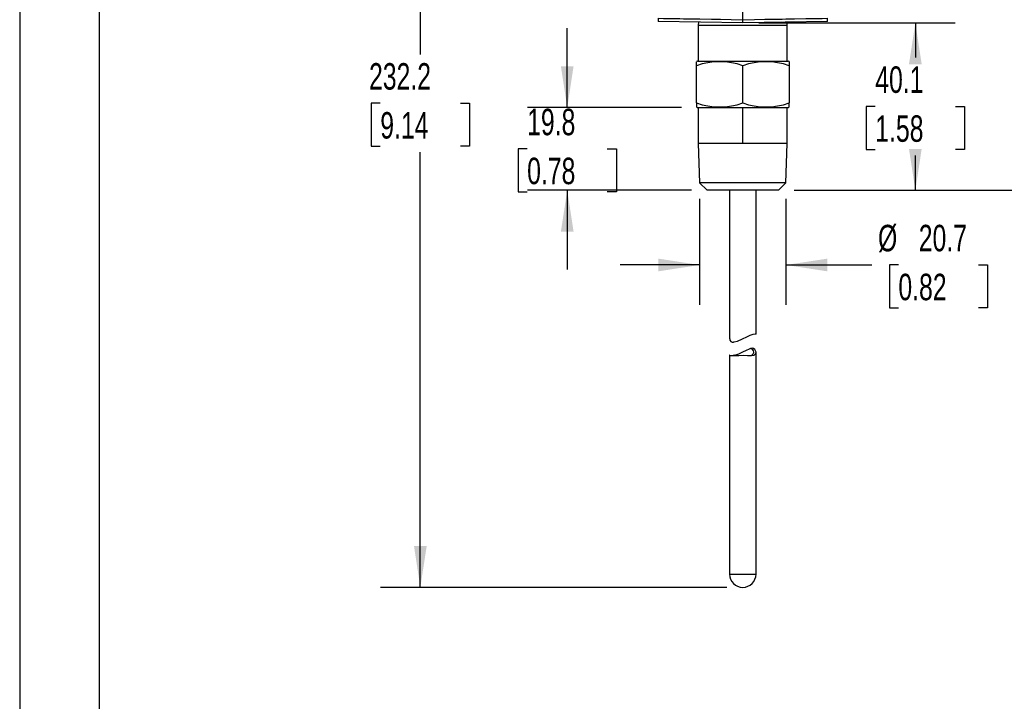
# Model space of a CAD drawing. Header units: millimetres. Extents: x 0 to 838, y 0 to 648.
# Tile 6 of 17: x 0 to 236, y 327 to 491. Entities that reach past the tile are written whole.
import ezdxf

# ---------------------------------------------------------------- set-up
doc = ezdxf.new("R2010")
doc.units = ezdxf.units.MM
doc.header["$LTSCALE"] = 3
doc.layers.add('DIMENSIONS', color=140, linetype='Continuous', lineweight=25)
doc.layers.add('TEXT', color=140, linetype='Continuous', lineweight=25)
doc.styles.add('SLDTEXTSTYLE0', font='TXT', dxfattribs={"width": 0.7})
doc.dimstyles.new('SLDDIMSTYLE0', dxfattribs={"dimtxt": 6.474023, "dimasz": 9.906, "dimexe": 0, "dimexo": 0.0625, "dimgap": 1.618506, "dimtad": 0, "dimtih": 1, "dimtoh": 1, "dimdec": 1, "dimrnd": 1e-09, "dimzin": 12, "dimdsep": 46, "dimtxsty": 'SLDTEXTSTYLE0', "dimsah": 1, "dimcen": 0.09, "dimadec": 0, "dimazin": 3, "dimtfac": 1, "dimtdec": 1, "dimtmove": 0, "dimatfit": 0, "dimfxl": 0, "dimfrac": 2, "dimtolj": 1, "dimtzin": 12, "dimarcsym": 0})
doc.dimstyles.new('SLDDIMSTYLE1', dxfattribs={"dimtxt": 6.474023, "dimasz": 9.906, "dimexe": 0, "dimexo": 0.0625, "dimgap": 1.618506, "dimtad": 0, "dimtih": 1, "dimtoh": 1, "dimdec": 1, "dimrnd": 1e-09, "dimzin": 12, "dimdsep": 46, "dimtxsty": 'SLDTEXTSTYLE0', "dimsah": 1, "dimcen": 0.09, "dimadec": 0, "dimazin": 3, "dimtfac": 1, "dimtdec": 1, "dimtofl": 0, "dimtmove": 0, "dimatfit": 3, "dimfxl": 0, "dimfrac": 2, "dimtolj": 1, "dimtzin": 12, "dimarcsym": 0})

# ---------------------------------------------------------------- blocks, each defined once
blk = doc.blocks.new('_D_11')
at = {"layer": 'DIMENSIONS'}
for p, q in [((177.33, 503.55), (260.14, 503.55)), ((250.62, 503.55), (250.62, 488.41)), ((241, 476.67), (238.83, 476.67)), ((238.83, 476.67), (238.83, 466.38)), ((260.24, 476.67), (262.41, 476.67)), ((262.41, 476.67), (262.41, 466.38)), ((238.83, 466.38), (241, 466.38)), ((262.41, 466.38), (260.24, 466.38)), ((250.62, 449.79), (250.62, 464.93)), ((185.86, 449.79), (260.14, 449.79))]:
    blk.add_line(p, q, dxfattribs=at)
for points in [[(250.62, 503.55), (249.1, 493.64), (252.14, 493.64)], [(250.62, 449.79), (252.14, 459.7), (249.1, 459.7)]]:
    blk.add_solid(points, dxfattribs=at)
at = {"layer": 'DIMENSIONS', "char_height": 6.35, "attachment_point": 1, "style": 'SLDTEXTSTYLE0'}
for s, insert in [('53.8', (241, 486.31)), ('2.12', (241, 474.57))]:
    blk.add_mtext(s, dxfattribs=dict(at, insert=insert))
blk = doc.blocks.new('_D_12')
at = {"layer": 'DIMENSIONS'}
for p, q in [((157.34, 586.73), (86.62, 586.73)), ((96.14, 586.73), (96.14, 482.38)), ((86.53, 470.64), (84.35, 470.64)), ((84.35, 470.64), (84.35, 460.35)), ((105.76, 470.64), (107.94, 470.64)), ((107.94, 470.64), (107.94, 460.35)), ((84.35, 460.35), (86.53, 460.35)), ((96.14, 354.54), (96.14, 458.9)), ((107.94, 460.35), (105.76, 460.35)), ((169.7, 354.54), (86.62, 354.54))]:
    blk.add_line(p, q, dxfattribs=at)
for points in [[(96.14, 586.73), (94.62, 576.83), (97.67, 576.83)], [(96.14, 354.54), (97.67, 364.45), (94.62, 364.45)]]:
    blk.add_solid(points, dxfattribs=at)
at = {"layer": 'DIMENSIONS', "char_height": 6.35, "attachment_point": 1, "style": 'SLDTEXTSTYLE0'}
for s, insert in [('232.2', (83.83, 480.27)), ('9.14', (86.53, 468.53))]:
    blk.add_mtext(s, dxfattribs=dict(at, insert=insert))
blk = doc.blocks.new('_D_13')
at = {"layer": 'DIMENSIONS'}
for p, q in [((163.14, 447.76), (163.14, 422.33)), ((183.88, 447.76), (183.88, 422.33)), ((163.14, 431.86), (144.09, 431.86)), ((183.88, 431.86), (204.51, 431.86)), ((210.85, 431.86), (208.68, 431.86)), ((208.68, 431.86), (208.68, 421.57)), ((230.09, 431.86), (232.26, 431.86)), ((232.26, 431.86), (232.26, 421.57)), ((208.68, 421.57), (210.85, 421.57)), ((232.26, 421.57), (230.09, 421.57))]:
    blk.add_line(p, q, dxfattribs=at)
for points in [[(163.14, 431.86), (153.24, 433.38), (153.24, 430.34)], [(183.88, 431.86), (193.79, 430.34), (193.79, 433.38)]]:
    blk.add_solid(points, dxfattribs=at)
at = {"layer": 'DIMENSIONS', "char_height": 6.35, "attachment_point": 1, "style": 'SLDTEXTSTYLE0'}
for s, insert in [('%%c', (205.96, 441.49)), ('20.7', (215.74, 441.49)), ('0.82', (210.85, 429.76))]:
    blk.add_mtext(s, dxfattribs=dict(at, insert=insert))
blk = doc.blocks.new('_D_14')
at = {"layer": 'DIMENSIONS'}
for p, q in [((131.39, 469.6), (131.39, 488.65)), ((158.84, 469.6), (121.87, 469.6)), ((121.77, 459.7), (119.6, 459.7)), ((119.6, 459.7), (119.6, 449.41)), ((141.01, 459.7), (143.18, 459.7)), ((143.18, 459.7), (143.18, 449.41)), ((119.6, 449.41), (121.77, 449.41)), ((161.17, 449.79), (121.87, 449.79)), ((131.39, 449.79), (131.39, 430.74)), ((143.18, 449.41), (141.01, 449.41))]:
    blk.add_line(p, q, dxfattribs=at)
for points in [[(131.39, 469.6), (132.91, 479.51), (129.87, 479.51)], [(131.39, 449.79), (129.87, 439.89), (132.91, 439.89)]]:
    blk.add_solid(points, dxfattribs=at)
at = {"layer": 'DIMENSIONS', "char_height": 6.35, "attachment_point": 1, "style": 'SLDTEXTSTYLE0'}
for s, insert in [('19.8', (121.77, 469.33)), ('0.78', (121.77, 457.59))]:
    blk.add_mtext(s, dxfattribs=dict(at, insert=insert))
blk = doc.blocks.new('_D_15')
at = {"layer": 'DIMENSIONS'}
for p, q in [((177.33, 489.92), (224.44, 489.92)), ((214.92, 489.92), (214.92, 481.6)), ((205.3, 469.86), (203.12, 469.86)), ((203.12, 469.86), (203.12, 459.57)), ((224.54, 469.86), (226.71, 469.86)), ((226.71, 469.86), (226.71, 459.57)), ((203.12, 459.57), (205.3, 459.57)), ((226.71, 459.57), (224.54, 459.57)), ((214.92, 449.79), (214.92, 458.12)), ((185.86, 449.79), (224.44, 449.79))]:
    blk.add_line(p, q, dxfattribs=at)
for points in [[(214.92, 489.92), (213.39, 480.02), (216.44, 480.02)], [(214.92, 449.79), (216.44, 459.7), (213.39, 459.7)]]:
    blk.add_solid(points, dxfattribs=at)
at = {"layer": 'DIMENSIONS', "char_height": 6.35, "attachment_point": 1, "style": 'SLDTEXTSTYLE0'}
for s, insert in [('40.1', (205.3, 479.49)), ('1.58', (205.3, 467.75))]:
    blk.add_mtext(s, dxfattribs=dict(at, insert=insert))

msp = doc.modelspace()

# ---------------------------------------------------------------- linework, layer by layer
at = {"color": 7, "linetype": 'Continuous'}
msp.add_line((0.01, 647.71), (0.01, 0.01), dxfattribs=at)
for p, q in [((173.52, 490.69), (173.52, 501.74)), ((153.2, 491.03), (153.2, 490.28)), ((173.52, 489.92), (153.2, 490.28)), ((162.87, 490.11), (162.84, 489.37)), ((162.84, 489.37), (162.84, 480.78)), ((162.84, 489.37), (184.18, 489.37)), ((193.84, 490.28), (173.52, 489.92)), ((184.18, 489.37), (184.16, 490.11)), ((184.18, 480.78), (184.18, 489.37)), ((193.84, 490.28), (193.84, 491.03)), ((162.65, 480.78), (162.4, 480.63)), ((162.4, 479.64), (162.4, 480.6)), ((162.4, 470.74), (162.4, 479.64)), ((162.65, 480.78), (184.37, 480.78)), ((173.51, 470.74), (173.51, 479.64)), ((184.63, 480.63), (184.37, 480.78)), ((184.63, 480.63), (184.63, 479.64)), ((184.63, 479.64), (184.63, 470.74)), ((162.4, 470.74), (162.4, 469.79)), ((184.63, 469.75), (184.63, 470.74)), ((162.4, 469.75), (162.65, 469.6)), ((162.65, 469.6), (184.37, 469.6)), ((162.84, 469.6), (162.84, 461.02)), ((173.51, 461.02), (173.51, 469.6)), ((184.18, 461.02), (184.18, 469.6)), ((184.37, 469.6), (184.63, 469.75)), ((162.84, 461.02), (163.14, 451.57)), ((173.51, 461.02), (162.84, 461.02)), ((184.18, 461.02), (173.51, 461.02)), ((183.88, 451.57), (184.18, 461.02)), ((183.88, 451.57), (163.14, 451.57)), ((164.98, 449.79), (163.14, 451.57)), ((182.05, 449.79), (183.88, 451.57)), ((182.05, 449.79), (164.98, 449.79)), ((170.34, 449.79), (170.34, 414.13)), ((176.69, 415.25), (176.69, 449.79)), ((175.76, 411.94), (175.4, 411.83)), ((170.34, 410.21), (170.34, 357.72)), ((171.63, 410.2), (171.27, 410.14)), ((176.69, 357.72), (176.69, 410.95)), ((170.34, 357.72), (176.69, 357.72))]:
    msp.add_line(p, q)
at = {"flags": 128}
for points in [[(153.2, 491.03), (154.46, 491.01), (156.19, 490.98), (156.87, 490.97), (157.61, 490.95), (158.4, 490.94), (159.25, 490.93), (160.15, 490.91), (161.09, 490.9), (163.22, 490.86), (165.99, 490.81), (168.2, 490.78), (170.72, 490.73), (173.52, 490.69)], [(173.52, 490.69), (176.31, 490.73), (178.83, 490.78), (181.05, 490.81), (182.04, 490.83), (182.96, 490.85), (183.81, 490.86), (184.59, 490.87), (185.3, 490.88), (185.94, 490.9), (188.63, 490.94), (190.84, 490.98), (192.58, 491.01), (193.84, 491.03)], [(176.69, 415.25), (176.48, 415.25), (175.93, 415.16), (175.2, 414.93), (174.37, 414.56), (173.36, 414.05), (172.18, 413.53), (171.43, 413.34), (171.27, 413.32)], [(175.4, 411.83), (175.03, 411.68), (174.31, 411.35), (173.45, 410.92), (172.46, 410.46), (171.78, 410.23), (171.24, 410.14)], [(170.37, 410.21), (170.35, 410.21), (170.59, 410.16), (171.16, 410.13), (171.27, 410.14)], [(171.27, 410.14), (171.74, 410.13), (172.59, 410.18), (173.64, 410.21), (174.66, 410.17), (175.57, 410.13), (176.23, 410.26), (176.57, 410.55), (176.69, 410.95)], [(171.63, 410.2), (171.8, 410.17), (172.1, 410.15)], [(175.04, 410.15), (175.65, 410.27), (176.02, 410.52), (176.18, 410.88), (176.18, 410.95)]]:
    msp.add_lwpolyline(points, dxfattribs=at)
for centre, radius, start, end in [((-145.31, 490.31), 318.83, 359.9315, 0.0685), ((167.96, 464.29), 16.33, 70.1019, 109.8981), ((179.07, 464.29), 16.33, 70.1019, 109.8981), ((167.96, 486.09), 16.33, 250.1019, 289.8981), ((179.07, 486.09), 16.33, 250.1019, 289.8981), ((171.19, 414.14), 0.825, 180.5589, 275.3706), ((175.1, 410.78), 1.09, 9.0914, 74.1822), ((175.54, 410.81), 1.16, 7.0169, 79.1531), ((173.51, 357.72), 3.18, 180, 270), ((173.51, 357.72), 3.18, 270, 0)]:
    msp.add_arc(centre, radius, start, end)
at = {"layer": 'TEXT'}
msp.add_line((19.05, 628.65), (19.05, 19.05), dxfattribs=at)

# ---------------------------------------------------------------- dimensions: what is measured, and where the dimension line sits
at = {"layer": 'DIMENSIONS'}
for base, p1, p2, dimstyle, picture, middle in [((96.14, 354.54), (161.15, 586.73), (173.51, 354.54), 'SLDDIMSTYLE1', '_D_12', (96.14, 470.64)), ((250.62, 449.79), (173.52, 503.55), (182.05, 449.79), 'SLDDIMSTYLE1', '_D_11', (250.62, 476.67)), ((214.92, 449.79), (173.52, 489.92), (182.05, 449.79), 'SLDDIMSTYLE1', '_D_15', (214.92, 469.86)), ((131.39, 469.6), (164.98, 449.79), (162.65, 469.6), 'SLDDIMSTYLE0', '_D_14', (131.39, 459.7))]:
    dim = msp.add_linear_dim(base=base, p1=p1, p2=p2, angle=90, dimstyle=dimstyle, dxfattribs=at)
    dim.commit()
    dim.dimension.update_dxf_attribs({"geometry": picture, "text_midpoint": middle, "dimtype": 160})
dim = msp.add_linear_dim(base=(163.14, 431.86), p1=(183.88, 451.57), p2=(163.14, 451.57), angle=0, text='%%c<>', dimstyle='SLDDIMSTYLE0', dxfattribs=at)
dim.commit()
dim.dimension.update_dxf_attribs({"geometry": '_D_13', "text_midpoint": (220.47, 431.86), "dimtype": 160})

doc.saveas('drawing.dxf')
